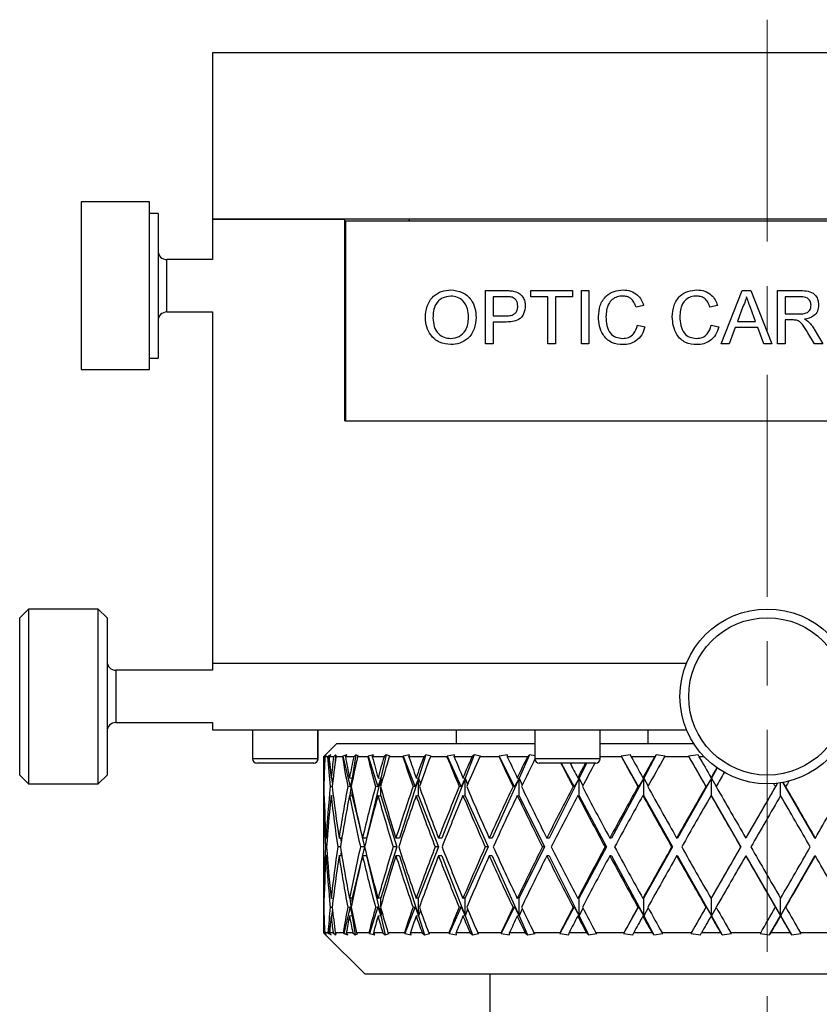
# Model space of a CAD drawing. Header units: inches. Extents: x 0.6 to 20.8, y 0.4 to 16.7.
# Tile 5 of 15: x 9.1 to 10.9, y 3.7 to 5.9. Entities that reach past the tile are written whole.
import ezdxf

# ---------------------------------------------------------------- set-up
doc = ezdxf.new("R2010")
doc.units = ezdxf.units.IN
doc.header["$MEASUREMENT"] = 0
doc.linetypes.add('CENTERX2', pattern=[0.8, 0.5, -0.1, 0.1, -0.1])
doc.layers.add('SLD-0', color=7, linetype='Continuous')

msp = doc.modelspace()

# ---------------------------------------------------------------- linework, layer by layer
at = {"color": 7, "linetype": 'Continuous', "lineweight": 25}
for p, q in [((9.5768, 5.8628), (9.5768, 5.4878)), ((12.0768, 5.8628), (9.5768, 5.8628)), ((9.4347, 5.5268), (9.2811, 5.5268)), ((9.2811, 5.5268), (9.2811, 5.2257)), ((9.4347, 5.2257), (9.4347, 5.5268)), ((9.4544, 5.5006), (9.4347, 5.5006)), ((9.4544, 5.5006), (9.4544, 5.2412)), ((9.5768, 5.4878), (9.5768, 5.3969)), ((9.5768, 5.4878), (9.8748, 5.4878)), ((12.0768, 5.4878), (9.5768, 5.4878)), ((9.8748, 5.0338), (9.8748, 5.4878)), ((9.8768, 5.4838), (9.8768, 5.0338)), ((9.8768, 5.4838), (11.7768, 5.4838)), ((10.0178, 5.4832), (10.0209, 5.4863)), ((9.5768, 5.3969), (9.474, 5.3969)), ((9.474, 5.2788), (9.474, 5.3969)), ((9.8768, 5.3969), (9.8748, 5.3969)), ((10.1922, 5.327), (10.2363, 5.327)), ((10.1922, 5.2069), (10.1922, 5.327)), ((10.2939, 5.327), (10.3878, 5.327)), ((10.2939, 5.3131), (10.2939, 5.327)), ((10.3878, 5.327), (10.3878, 5.3131)), ((10.4078, 5.327), (10.4248, 5.327)), ((10.4078, 5.2069), (10.4078, 5.327)), ((10.4248, 5.327), (10.4248, 5.2069)), ((10.7226, 5.2069), (10.7703, 5.327)), ((10.7703, 5.327), (10.7894, 5.327)), ((10.7894, 5.327), (10.8371, 5.2069)), ((10.8499, 5.327), (10.9021, 5.327)), ((10.8499, 5.2069), (10.8499, 5.327)), ((10.2378, 5.3131), (10.2091, 5.3131)), ((10.2091, 5.3131), (10.2091, 5.27)), ((10.3324, 5.3131), (10.2939, 5.3131)), ((10.3324, 5.2069), (10.3324, 5.3131)), ((10.3493, 5.3131), (10.3493, 5.2069)), ((10.3878, 5.3131), (10.3493, 5.3131)), ((10.9027, 5.3131), (10.8669, 5.3131)), ((10.8669, 5.3131), (10.8669, 5.2746)), ((10.548, 5.2936), (10.5311, 5.29)), ((10.7144, 5.2936), (10.6974, 5.29)), ((10.7716, 5.291), (10.7593, 5.2577)), ((10.8004, 5.2577), (10.7887, 5.2893)), ((9.474, 5.2788), (9.5768, 5.2788)), ((9.5768, 5.2788), (9.5768, 4.4878)), ((9.8748, 5.2788), (9.8768, 5.2788)), ((10.2091, 5.27), (10.2381, 5.27)), ((10.7593, 5.2577), (10.8004, 5.2577)), ((10.8669, 5.2746), (10.8991, 5.2746)), ((10.8669, 5.2608), (10.8669, 5.2069)), ((10.8842, 5.2608), (10.8669, 5.2608)), ((9.4544, 5.2412), (9.4544, 5.175)), ((10.2091, 5.2562), (10.2091, 5.2069)), ((10.2386, 5.2562), (10.2091, 5.2562)), ((10.5342, 5.2493), (10.5511, 5.2453)), ((10.7005, 5.2493), (10.7175, 5.2453)), ((10.7542, 5.2438), (10.7406, 5.2069)), ((10.8055, 5.2438), (10.7542, 5.2438)), ((10.8191, 5.2069), (10.8055, 5.2438)), ((10.9325, 5.24), (10.9522, 5.2069)), ((9.2811, 5.2257), (9.2811, 5.1489)), ((9.4347, 5.1489), (9.4347, 5.2257)), ((10.9328, 5.2069), (10.9178, 5.2322)), ((10.2091, 5.2069), (10.1922, 5.2069)), ((10.3493, 5.2069), (10.3324, 5.2069)), ((10.4248, 5.2069), (10.4078, 5.2069)), ((10.7406, 5.2069), (10.7226, 5.2069)), ((10.8371, 5.2069), (10.8191, 5.2069)), ((10.8669, 5.2069), (10.8499, 5.2069)), ((10.9522, 5.2069), (10.9328, 5.2069)), ((9.4347, 5.175), (9.4544, 5.175)), ((9.2811, 5.1489), (9.4347, 5.1489)), ((9.8748, 5.0338), (9.8768, 5.0338)), ((9.8768, 5.0338), (11.7768, 5.0338)), ((9.1622, 4.6097), (9.1425, 4.59)), ((9.3197, 4.6097), (9.1622, 4.6097)), ((9.1622, 4.6097), (9.1622, 4.5157)), ((9.3394, 4.59), (9.3197, 4.6097)), ((9.3197, 4.216), (9.3197, 4.6097)), ((9.1425, 4.5054), (9.1425, 4.59)), ((9.3394, 4.59), (9.3394, 4.2357)), ((9.1425, 4.2357), (9.1425, 4.5054)), ((9.1622, 4.5157), (9.1622, 4.216)), ((9.5768, 4.4878), (9.5768, 4.4719)), ((9.5768, 4.4878), (10.6448, 4.4878)), ((9.5768, 4.4719), (9.3591, 4.4719)), ((9.3591, 4.4719), (9.3591, 4.3538)), ((9.3591, 4.3538), (9.5768, 4.3538)), ((9.5768, 4.3538), (9.5768, 4.3378)), ((9.5768, 4.3378), (10.6448, 4.3378)), ((9.6673, 4.3378), (9.6673, 4.2725)), ((9.8145, 4.2725), (9.8145, 4.3378)), ((9.8147, 4.2725), (9.8147, 4.3378)), ((10.1268, 4.3068), (10.1268, 4.3378)), ((10.3032, 4.3378), (10.3032, 4.2725)), ((10.4504, 4.2725), (10.4504, 4.3378)), ((10.5575, 4.3378), (10.5575, 4.3068)), ((9.8568, 4.3068), (9.8305, 4.2805)), ((9.8568, 4.3068), (10.3032, 4.3068)), ((10.4504, 4.3068), (10.6287, 4.3068)), ((10.6287, 4.3068), (10.6609, 4.3068)), ((9.8327, 4.2809), (9.8284, 4.2768)), ((9.8317, 4.2784), (9.8327, 4.2809)), ((9.8431, 4.2809), (9.8375, 4.2784)), ((9.8395, 4.2768), (9.8431, 4.2809)), ((9.8543, 4.2809), (9.8497, 4.2768)), ((9.8543, 4.2809), (9.8533, 4.2652)), ((9.8566, 4.2784), (9.8543, 4.2809)), ((9.8796, 4.2809), (9.8707, 4.2784)), ((9.8765, 4.2768), (9.8796, 4.2809)), ((9.8999, 4.2809), (9.8919, 4.2287)), ((9.8999, 4.2809), (9.895, 4.2768)), ((9.9055, 4.2784), (9.8999, 4.2809)), ((9.9393, 4.2809), (9.9275, 4.2784)), ((9.9369, 4.2768), (9.9393, 4.2809)), ((9.9682, 4.2809), (9.9558, 4.2287)), ((9.9682, 4.2809), (9.9632, 4.2768)), ((9.9771, 4.2784), (9.9682, 4.2809)), ((10.0209, 4.2809), (10.0064, 4.2784)), ((10.0193, 4.2768), (10.0209, 4.2809)), ((10.0577, 4.2809), (10.0412, 4.2287)), ((10.0577, 4.2809), (10.0528, 4.2768)), ((10.0696, 4.2784), (10.0577, 4.2809)), ((10.1224, 4.2809), (10.1055, 4.2784)), ((10.1215, 4.2768), (10.1224, 4.2809)), ((10.1662, 4.2809), (10.1459, 4.2287)), ((10.1662, 4.2809), (10.1613, 4.2768)), ((10.1807, 4.2784), (10.1662, 4.2809)), ((10.2412, 4.2809), (10.2224, 4.2784)), ((10.2411, 4.2768), (10.2412, 4.2809)), ((10.2909, 4.2809), (10.2674, 4.2287)), ((10.2909, 4.2809), (10.2863, 4.2768)), ((10.3032, 4.2791), (10.2909, 4.2809)), ((10.5187, 4.2809), (10.4976, 4.2784)), ((10.5202, 4.2768), (10.5187, 4.2809)), ((10.5765, 4.2809), (10.5483, 4.2287)), ((10.5765, 4.2809), (10.5727, 4.2768)), ((10.5967, 4.2784), (10.5765, 4.2809)), ((10.6707, 4.2809), (10.6491, 4.2784)), ((10.6729, 4.2768), (10.6707, 4.2809)), ((9.7929, 4.2725), (9.6673, 4.2725)), ((9.786, 4.2626), (9.6771, 4.2626)), ((9.8047, 4.2626), (9.786, 4.2626)), ((9.8145, 4.2725), (9.7929, 4.2725)), ((9.8049, 4.2626), (9.8047, 4.2626)), ((9.8147, 4.2725), (9.8145, 4.2725)), ((9.8268, 4.2768), (9.8305, 4.2805)), ((9.8284, 4.2768), (9.8268, 4.2768)), ((9.83, 4.2768), (9.8317, 4.2784)), ((9.8361, 4.2768), (9.83, 4.2768)), ((9.8375, 4.2784), (9.8361, 4.2768)), ((9.8375, 4.2784), (9.8428, 4.243)), ((9.8497, 4.2768), (9.8395, 4.2768)), ((9.8549, 4.2768), (9.8566, 4.2784)), ((9.8695, 4.2768), (9.8549, 4.2768)), ((9.8707, 4.2784), (9.8695, 4.2768)), ((9.8707, 4.2784), (9.8872, 4.2088)), ((9.895, 4.2768), (9.8765, 4.2768)), ((9.9037, 4.2768), (9.9055, 4.2784)), ((9.9266, 4.2768), (9.9037, 4.2768)), ((9.9275, 4.2784), (9.9266, 4.2768)), ((9.9275, 4.2784), (9.9495, 4.2088)), ((9.9632, 4.2768), (9.9369, 4.2768)), ((9.9752, 4.2768), (9.9771, 4.2784)), ((10.0058, 4.2768), (9.9752, 4.2768)), ((10.0064, 4.2784), (10.0058, 4.2768)), ((10.0064, 4.2784), (10.0334, 4.2088)), ((10.0528, 4.2768), (10.0193, 4.2768)), ((10.0677, 4.2768), (10.0696, 4.2784)), ((10.1052, 4.2768), (10.0677, 4.2768)), ((10.1055, 4.2784), (10.1052, 4.2768)), ((10.1055, 4.2784), (10.1368, 4.2088)), ((10.1613, 4.2768), (10.1215, 4.2768)), ((10.1789, 4.2768), (10.1807, 4.2784)), ((10.2224, 4.2768), (10.1789, 4.2768)), ((10.2224, 4.2784), (10.2224, 4.2768)), ((10.2224, 4.2784), (10.2573, 4.2088)), ((10.2863, 4.2768), (10.2411, 4.2768)), ((10.4504, 4.2725), (10.3032, 4.2725)), ((10.4406, 4.2626), (10.313, 4.2626)), ((10.3627, 4.2626), (10.3918, 4.2088)), ((10.4196, 4.2626), (10.4026, 4.2287)), ((10.4981, 4.2768), (10.4504, 4.2768)), ((10.4976, 4.2784), (10.4981, 4.2768)), ((10.4976, 4.2784), (10.5369, 4.2088)), ((10.5727, 4.2768), (10.5202, 4.2768)), ((10.5953, 4.2768), (10.5967, 4.2784)), ((10.6499, 4.2768), (10.5953, 4.2768)), ((10.6491, 4.2784), (10.6499, 4.2768)), ((10.6491, 4.2784), (10.6892, 4.2088)), ((10.6845, 4.2768), (10.6729, 4.2768)), ((9.8268, 4.2412), (9.8268, 4.1779)), ((10.7138, 4.2516), (10.7008, 4.2287)), ((9.1425, 4.2357), (9.1622, 4.216)), ((9.1622, 4.216), (9.3197, 4.216)), ((9.3197, 4.216), (9.3394, 4.2357)), ((9.8272, 4.2296), (9.8282, 4.2295)), ((9.8442, 4.2296), (9.8487, 4.229)), ((9.8449, 4.2295), (9.8471, 4.2149)), ((9.8854, 4.2296), (9.8919, 4.2287)), ((9.8919, 4.2287), (9.886, 4.1895)), ((9.8919, 4.2287), (9.8872, 4.2088)), ((9.8919, 4.2222), (9.8919, 4.2287)), ((9.8919, 4.2287), (9.8925, 4.2249)), ((9.9558, 4.2287), (9.9239, 4.0937)), ((9.9558, 4.2287), (9.9495, 4.2088)), ((9.9498, 4.2296), (9.9558, 4.2287)), ((9.9558, 4.2112), (9.9558, 4.2287)), ((9.9558, 4.2287), (9.9581, 4.2192)), ((10.0412, 4.2287), (9.9985, 4.0937)), ((10.0412, 4.2287), (10.0334, 4.2088)), ((10.0357, 4.2296), (10.0412, 4.2287)), ((10.0412, 4.1887), (10.0412, 4.2287)), ((10.0412, 4.2287), (10.0452, 4.2161)), ((10.1459, 4.2287), (10.0936, 4.0937)), ((10.1459, 4.2287), (10.1368, 4.2088)), ((10.1411, 4.2296), (10.1459, 4.2287)), ((10.1459, 4.1887), (10.1459, 4.2287)), ((10.1459, 4.2287), (10.1516, 4.2142)), ((10.2674, 4.2287), (10.2066, 4.0937)), ((10.2674, 4.2287), (10.2573, 4.2088)), ((10.2635, 4.2296), (10.2674, 4.2287)), ((10.2674, 4.1887), (10.2674, 4.2287)), ((10.2674, 4.2287), (10.2746, 4.2128)), ((10.4026, 4.2287), (10.335, 4.0937)), ((10.4026, 4.2287), (10.3918, 4.2088)), ((10.3997, 4.2296), (10.4026, 4.2287)), ((10.4026, 4.1887), (10.4026, 4.2287)), ((10.4026, 4.2287), (10.4112, 4.2117)), ((10.5483, 4.2287), (10.4755, 4.0937)), ((10.5483, 4.2287), (10.5369, 4.2088)), ((10.5464, 4.2296), (10.5483, 4.2287)), ((10.5483, 4.1887), (10.5483, 4.2287)), ((10.5483, 4.2287), (10.5581, 4.2107)), ((10.7008, 4.2287), (10.6246, 4.0937)), ((10.7008, 4.2287), (10.6892, 4.2088)), ((10.7, 4.2296), (10.7008, 4.2287)), ((10.7008, 4.1887), (10.7008, 4.2287)), ((10.7008, 4.2287), (10.7116, 4.2098)), ((10.85, 4.2174), (10.7787, 4.0937)), ((10.8499, 4.2173), (10.8449, 4.2088)), ((10.8565, 4.1892), (10.8565, 4.2182)), ((10.862, 4.2192), (10.8681, 4.2088)), ((10.9339, 4.0937), (10.862, 4.2191)), ((9.8277, 4.2095), (9.827, 4.2096)), ((9.8465, 4.209), (9.8421, 4.2096)), ((9.8872, 4.2088), (9.8816, 4.2096)), ((9.8919, 4.1887), (9.8919, 4.197)), ((9.9495, 4.2088), (9.9443, 4.2096)), ((9.9558, 4.1887), (9.9558, 4.208)), ((10.0334, 4.2088), (10.0287, 4.2096)), ((10.1368, 4.2088), (10.1328, 4.2096)), ((10.2573, 4.2088), (10.2539, 4.2096)), ((10.3918, 4.2088), (10.3892, 4.2096)), ((10.5369, 4.2088), (10.5353, 4.2096)), ((10.6892, 4.2088), (10.6885, 4.2096)), ((10.8449, 4.2088), (10.8451, 4.2096)), ((10.8681, 4.2088), (10.8683, 4.2096)), ((9.8272, 4.1896), (9.8282, 4.1895)), ((9.8442, 4.1896), (9.8489, 4.189)), ((9.8487, 4.1906), (9.8486, 4.189)), ((9.8854, 4.1896), (9.8919, 4.1887)), ((9.8919, 4.1887), (9.9192, 4.0737)), ((9.9498, 4.1896), (9.9558, 4.1887)), ((9.9558, 4.1887), (9.9922, 4.0737)), ((10.0357, 4.1896), (10.0412, 4.1887)), ((10.0412, 4.1887), (10.0858, 4.0737)), ((10.1411, 4.1896), (10.1459, 4.1887)), ((10.1459, 4.1887), (10.1976, 4.0737)), ((10.2635, 4.1896), (10.2674, 4.1887)), ((10.2674, 4.1887), (10.325, 4.0737)), ((10.3997, 4.1896), (10.4026, 4.1887)), ((10.4026, 4.1887), (10.4647, 4.0737)), ((10.5464, 4.1896), (10.5483, 4.1887)), ((10.5483, 4.1887), (10.6133, 4.0737)), ((10.7, 4.1896), (10.7008, 4.1887)), ((10.7008, 4.1887), (10.7671, 4.0737)), ((9.8268, 4.1379), (9.8268, 4.0095)), ((9.8354, 4.0937), (9.8327, 4.0937)), ((9.8682, 4.0937), (9.8618, 4.0937)), ((9.8654, 4.0937), (9.8667, 4.085)), ((9.9239, 4.0937), (9.9148, 4.0937)), ((9.9985, 4.0937), (9.9902, 4.0937)), ((10.0936, 4.0937), (10.0861, 4.0937)), ((10.2066, 4.0937), (10.2004, 4.0937)), ((10.335, 4.0937), (10.33, 4.0937)), ((10.4755, 4.0937), (10.4719, 4.0937)), ((10.6246, 4.0937), (10.6225, 4.0937)), ((10.7787, 4.0937), (10.7782, 4.0937)), ((10.9339, 4.0937), (10.935, 4.0937)), ((9.834, 4.0737), (9.8315, 4.0737)), ((9.8649, 4.0737), (9.8589, 4.0737)), ((9.8667, 4.0624), (9.8654, 4.0537)), ((9.9192, 4.0737), (9.8919, 3.9588)), ((9.9192, 4.0737), (9.9101, 4.0737)), ((9.9922, 4.0737), (9.9558, 3.9588)), ((9.9922, 4.0737), (9.9839, 4.0737)), ((10.0858, 4.0737), (10.0412, 3.9588)), ((10.0858, 4.0737), (10.0784, 4.0737)), ((10.1976, 4.0737), (10.1459, 3.9588)), ((10.1976, 4.0737), (10.1914, 4.0737)), ((10.325, 4.0737), (10.2674, 3.9588)), ((10.325, 4.0737), (10.32, 4.0737)), ((10.4647, 4.0737), (10.4026, 3.9588)), ((10.4647, 4.0737), (10.4611, 4.0737)), ((10.6133, 4.0737), (10.5483, 3.9588)), ((10.6133, 4.0737), (10.6112, 4.0737)), ((10.7671, 4.0737), (10.7008, 3.9588)), ((10.7671, 4.0737), (10.7667, 4.0737)), ((9.8354, 4.0537), (9.8327, 4.0537)), ((9.8682, 4.0537), (9.8618, 4.0537)), ((9.9239, 4.0537), (9.9148, 4.0537)), ((9.9239, 4.0537), (9.9558, 3.9188)), ((9.9985, 4.0537), (9.9902, 4.0537)), ((9.9985, 4.0537), (10.0412, 3.9188)), ((10.0936, 4.0537), (10.0861, 4.0537)), ((10.0936, 4.0537), (10.1459, 3.9188)), ((10.2066, 4.0537), (10.2004, 4.0537)), ((10.2066, 4.0537), (10.2674, 3.9188)), ((10.335, 4.0537), (10.33, 4.0537)), ((10.335, 4.0537), (10.4026, 3.9188)), ((10.4755, 4.0537), (10.4719, 4.0537)), ((10.4755, 4.0537), (10.5483, 3.9188)), ((10.6246, 4.0537), (10.6225, 4.0537)), ((10.6246, 4.0537), (10.7008, 3.9188)), ((10.7787, 4.0537), (10.7782, 4.0537)), ((10.7787, 4.0537), (10.8565, 3.9188)), ((10.8565, 3.9188), (10.9339, 4.0537)), ((10.9339, 4.0537), (10.935, 4.0537)), ((9.8268, 3.9695), (9.8268, 3.9062)), ((9.8282, 3.9579), (9.8272, 3.9578)), ((9.8489, 3.9585), (9.8442, 3.9578)), ((9.8486, 3.9584), (9.8487, 3.9568)), ((9.8919, 3.9588), (9.8854, 3.9578)), ((9.886, 3.9579), (9.8919, 3.9188)), ((9.8919, 3.9504), (9.8919, 3.9588)), ((9.9558, 3.9588), (9.9498, 3.9578)), ((9.9558, 3.9394), (9.9558, 3.9588)), ((10.0412, 3.9588), (10.0357, 3.9578)), ((10.0412, 3.9188), (10.0412, 3.9588)), ((10.1459, 3.9588), (10.1411, 3.9578)), ((10.1459, 3.9188), (10.1459, 3.9588)), ((10.2674, 3.9588), (10.2635, 3.9578)), ((10.2674, 3.9188), (10.2674, 3.9588)), ((10.4026, 3.9588), (10.3997, 3.9578)), ((10.4026, 3.9188), (10.4026, 3.9588)), ((10.5483, 3.9588), (10.5464, 3.9578)), ((10.5483, 3.9188), (10.5483, 3.9588)), ((10.7008, 3.9588), (10.7, 3.9578)), ((10.7008, 3.9188), (10.7008, 3.9588)), ((10.8565, 3.9188), (10.8565, 3.9582)), ((9.827, 3.9378), (9.8277, 3.9379)), ((9.8421, 3.9378), (9.8465, 3.9384)), ((9.8471, 3.9325), (9.8449, 3.9179)), ((9.8872, 3.9386), (9.8729, 3.8784)), ((9.8816, 3.9378), (9.8872, 3.9386)), ((9.8872, 3.9386), (9.8919, 3.9188)), ((9.9495, 3.9386), (9.9304, 3.8784)), ((9.9443, 3.9378), (9.9495, 3.9386)), ((9.9495, 3.9386), (9.9558, 3.9188)), ((9.9558, 3.9188), (9.9558, 3.9362)), ((9.9581, 3.9282), (9.9558, 3.9188)), ((10.0334, 3.9386), (10.01, 3.8784)), ((10.0287, 3.9378), (10.0334, 3.9386)), ((10.0334, 3.9386), (10.0412, 3.9188)), ((10.0452, 3.9313), (10.0412, 3.9188)), ((10.1368, 3.9386), (10.1097, 3.8784)), ((10.1328, 3.9378), (10.1368, 3.9386)), ((10.1368, 3.9386), (10.1459, 3.9188)), ((10.1516, 3.9332), (10.1459, 3.9188)), ((10.2573, 3.9386), (10.2271, 3.8784)), ((10.2539, 3.9378), (10.2573, 3.9386)), ((10.2573, 3.9386), (10.2674, 3.9188)), ((10.2746, 3.9346), (10.2674, 3.9188)), ((10.3918, 3.9386), (10.3592, 3.8784)), ((10.3892, 3.9378), (10.3918, 3.9386)), ((10.3918, 3.9386), (10.4026, 3.9188)), ((10.4112, 3.9358), (10.4026, 3.9188)), ((10.5369, 3.9386), (10.5029, 3.8784)), ((10.5353, 3.9378), (10.5369, 3.9386)), ((10.5369, 3.9386), (10.5483, 3.9188)), ((10.5581, 3.9367), (10.5483, 3.9188)), ((10.6892, 3.9386), (10.6545, 3.8784)), ((10.6885, 3.9378), (10.6892, 3.9386)), ((10.6892, 3.9386), (10.7008, 3.9188)), ((10.7116, 3.9376), (10.7008, 3.9188)), ((10.8449, 3.9386), (10.8565, 3.9188)), ((10.8451, 3.9378), (10.8449, 3.9386)), ((10.8681, 3.9386), (10.8565, 3.9188)), ((10.8683, 3.9378), (10.8681, 3.9386)), ((9.8282, 3.9179), (9.8272, 3.9178)), ((9.8428, 3.9045), (9.8389, 3.8784)), ((9.8487, 3.9184), (9.8442, 3.9178)), ((9.8919, 3.9188), (9.8854, 3.9178)), ((9.8919, 3.9188), (9.8919, 3.9253)), ((9.8925, 3.9225), (9.8919, 3.9188)), ((9.8919, 3.9188), (9.8984, 3.8759)), ((9.9558, 3.9188), (9.9498, 3.9178)), ((9.9558, 3.9188), (9.966, 3.8759)), ((10.0412, 3.9188), (10.0357, 3.9178)), ((10.0412, 3.9188), (10.0548, 3.8759)), ((10.1459, 3.9188), (10.1411, 3.9178)), ((10.1459, 3.9188), (10.1625, 3.8759)), ((10.2674, 3.9188), (10.2635, 3.9178)), ((10.2674, 3.9188), (10.2867, 3.8759)), ((10.4026, 3.9188), (10.3997, 3.9178)), ((10.4026, 3.9188), (10.4241, 3.8759)), ((10.5483, 3.9188), (10.5464, 3.9178)), ((10.5483, 3.9188), (10.5714, 3.8759)), ((10.7008, 3.9188), (10.7, 3.9178)), ((10.7008, 3.9188), (10.7251, 3.8759)), ((10.8319, 3.8759), (10.8565, 3.9188)), ((10.8565, 3.9188), (10.8567, 3.9178)), ((10.8565, 3.9188), (10.8812, 3.8759)), ((9.8533, 3.8822), (9.8537, 3.8759)), ((9.8315, 3.8759), (9.8268, 3.8806)), ((9.8281, 3.8806), (9.8268, 3.8806)), ((9.8281, 3.8806), (9.833, 3.8759)), ((9.8319, 3.8784), (9.8296, 3.8806)), ((9.8369, 3.8806), (9.8296, 3.8806)), ((9.8309, 3.8765), (9.9205, 3.7868)), ((9.8309, 3.8765), (9.8315, 3.8759)), ((9.833, 3.8759), (9.8319, 3.8784)), ((9.8369, 3.8806), (9.8389, 3.8784)), ((9.8389, 3.8784), (9.8445, 3.8759)), ((9.8445, 3.8759), (9.8404, 3.8806)), ((9.8485, 3.8806), (9.8404, 3.8806)), ((9.8485, 3.8806), (9.8537, 3.8759)), ((9.8561, 3.8784), (9.8535, 3.8806)), ((9.8712, 3.8806), (9.8535, 3.8806)), ((9.8537, 3.8759), (9.8561, 3.8784)), ((9.8712, 3.8806), (9.8729, 3.8784)), ((9.8729, 3.8784), (9.8818, 3.8759)), ((9.8818, 3.8759), (9.8783, 3.8806)), ((9.8929, 3.8806), (9.8783, 3.8806)), ((9.8929, 3.8806), (9.8984, 3.8759)), ((9.8984, 3.8759), (9.9041, 3.8784)), ((9.9041, 3.8784), (9.9015, 3.8806)), ((9.9291, 3.8806), (9.9015, 3.8806)), ((9.9291, 3.8806), (9.9304, 3.8784)), ((9.9304, 3.8784), (9.9423, 3.8759)), ((9.9423, 3.8759), (9.9396, 3.8806)), ((9.9603, 3.8806), (9.9396, 3.8806)), ((9.9603, 3.8806), (9.966, 3.8759)), ((9.966, 3.8759), (9.9749, 3.8784)), ((9.9749, 3.8784), (9.9722, 3.8806)), ((10.0091, 3.8806), (9.9722, 3.8806)), ((10.0091, 3.8806), (10.01, 3.8784)), ((10.01, 3.8784), (10.0246, 3.8759)), ((10.0246, 3.8759), (10.0227, 3.8806)), ((10.0491, 3.8806), (10.0227, 3.8806)), ((10.0491, 3.8806), (10.0548, 3.8759)), ((10.0548, 3.8759), (10.0666, 3.8784)), ((10.0666, 3.8784), (10.0639, 3.8806)), ((10.1092, 3.8806), (10.0639, 3.8806)), ((10.1092, 3.8806), (10.1097, 3.8784)), ((10.1097, 3.8784), (10.1266, 3.8759)), ((10.1266, 3.8759), (10.1256, 3.8806)), ((10.157, 3.8806), (10.1256, 3.8806)), ((10.157, 3.8806), (10.1625, 3.8759)), ((10.1625, 3.8759), (10.1771, 3.8784)), ((10.1771, 3.8784), (10.1745, 3.8806)), ((10.227, 3.8806), (10.1745, 3.8806)), ((10.227, 3.8806), (10.2271, 3.8784)), ((10.2271, 3.8784), (10.2459, 3.8759)), ((10.2459, 3.8759), (10.2458, 3.8806)), ((10.2814, 3.8806), (10.2458, 3.8806)), ((10.2814, 3.8806), (10.2867, 3.8759)), ((10.2867, 3.8759), (10.3036, 3.8784)), ((10.3036, 3.8784), (10.301, 3.8806)), ((10.3596, 3.8806), (10.301, 3.8806)), ((10.3596, 3.8806), (10.3592, 3.8784)), ((10.3592, 3.8784), (10.3795, 3.8759)), ((10.3795, 3.8759), (10.3802, 3.8806)), ((10.4193, 3.8806), (10.3802, 3.8806)), ((10.4193, 3.8806), (10.4241, 3.8759)), ((10.4241, 3.8759), (10.4429, 3.8784)), ((10.4429, 3.8784), (10.4406, 3.8806)), ((10.5036, 3.8806), (10.4406, 3.8806)), ((10.5036, 3.8806), (10.5029, 3.8784)), ((10.5029, 3.8784), (10.5241, 3.8759)), ((10.5241, 3.8759), (10.5257, 3.8806)), ((10.5671, 3.8806), (10.5257, 3.8806)), ((10.5671, 3.8806), (10.5714, 3.8759)), ((10.5714, 3.8759), (10.5917, 3.8784)), ((10.5917, 3.8784), (10.5896, 3.8806)), ((10.6556, 3.8806), (10.5896, 3.8806)), ((10.6556, 3.8806), (10.6545, 3.8784)), ((10.6545, 3.8784), (10.6761, 3.8759)), ((10.6761, 3.8759), (10.6786, 3.8806)), ((10.7214, 3.8806), (10.6786, 3.8806)), ((10.7214, 3.8806), (10.7251, 3.8759)), ((10.7251, 3.8759), (10.7463, 3.8784)), ((10.7463, 3.8784), (10.7445, 3.8806)), ((10.8119, 3.8806), (10.7445, 3.8806)), ((10.8119, 3.8806), (10.8103, 3.8784)), ((10.8103, 3.8784), (10.8319, 3.8759)), ((10.8319, 3.8759), (10.8351, 3.8806)), ((10.8783, 3.8806), (10.8351, 3.8806)), ((10.8783, 3.8806), (10.8812, 3.8759)), ((10.8812, 3.8759), (10.9029, 3.8784)), ((10.9029, 3.8784), (10.9015, 3.8806)), ((10.9685, 3.8806), (10.9015, 3.8806)), ((11.733, 3.7868), (9.9205, 3.7868)), ((10.2018, 3.7868), (10.2018, 3.452))]:
    msp.add_line(p, q, dxfattribs=at)
for radius in [0.1969, 0.1772]:
    msp.add_circle((10.8268, 4.4128), radius, dxfattribs=at)
for centre, radius, start, end in [((9.474, 5.4166), 0.0197, 180, 270), ((9.474, 5.2591), 0.0197, 90, 180), ((9.3591, 4.4916), 0.0197, 180, 270), ((9.3591, 4.3341), 0.0197, 90, 180), ((9.6771, 4.2725), 0.00984, 180, 270), ((9.8047, 4.2725), 0.00984, 270, 0), ((9.8049, 4.2725), 0.00984, 270, 0), ((10.313, 4.2725), 0.00984, 180, 270), ((10.4406, 4.2725), 0.00984, 270, 0)]:
    msp.add_arc(centre, radius, start, end, dxfattribs=at)
for centre, major_axis, ratio, start_param, end_param in [((10.8268, 4.0537), (-0.1607, 1.7296), 0.570645, 1.397754, 1.427696), ((10.8268, 4.0937), (-0.1607, 1.7296), 0.570645, 1.411893, 1.439279), ((10.8268, 4.0937), (-0.0728, 1.7315), 0.575988, 1.44067, 1.468055), ((10.8268, 4.0537), (-0.0728, 1.7315), 0.575988, 1.417415, 1.456472), ((10.8268, 4.0537), (-0.3726, 1.7203), 0.539415, 1.325306, 1.364364), ((10.8268, 4.0937), (-0.3726, 1.7203), 0.539415, 1.348561, 1.375947), ((10.8268, 4.0937), (0.1607, 1.7296), 0.570645, 1.517849, 1.545235), ((10.8268, 4.0537), (0.1607, 1.7296), 0.570645, 1.494594, 1.533652), ((10.8268, 4.0537), (-0.546, 1.7113), 0.489571, 1.286676, 1.325733), ((10.8268, 4.0937), (-0.546, 1.7113), 0.489571, 1.309931, 1.337316), ((10.8268, 4.0937), (0.3726, 1.7203), 0.539415, 1.581181, 1.608566), ((10.8268, 4.0537), (0.3726, 1.7203), 0.539415, 1.557926, 1.596983), ((10.8268, 4.0537), (-0.681, 1.7072), 0.428922, 1.272162, 1.31122), ((10.8268, 4.0937), (-0.681, 1.7072), 0.428922, 1.295417, 1.322803), ((10.8268, 4.0937), (0.546, 1.7113), 0.489571, 1.619811, 1.647197), ((10.8268, 4.0537), (0.546, 1.7113), 0.489571, 1.596556, 1.635614), ((10.8268, 4.0537), (-0.7845, 1.7085), 0.362958, 1.276468, 1.315525), ((10.8268, 4.0937), (-0.7845, 1.7085), 0.362958, 1.299723, 1.327108), ((10.8268, 4.0937), (0.681, 1.7072), 0.428922, 1.634325, 1.66171), ((10.8268, 4.0537), (0.681, 1.7072), 0.428922, 1.61107, 1.650128), ((10.8268, 4.0537), (-0.8631, 1.7133), 0.294824, 1.294176, 1.333233), ((10.8268, 4.0937), (-0.8631, 1.7133), 0.294824, 1.317431, 1.344816), ((10.8268, 4.0937), (0.7845, 1.7085), 0.362958, 1.630019, 1.657405), ((10.8268, 4.0537), (0.7845, 1.7085), 0.362958, 1.606764, 1.645822), ((10.8268, 4.0537), (-0.9213, 1.7195), 0.226103, 1.321053, 1.36011), ((10.8268, 4.0937), (-0.9213, 1.7195), 0.226103, 1.344308, 1.371693), ((10.8268, 4.0937), (0.8631, 1.7133), 0.294824, 1.612311, 1.639697), ((10.8268, 4.0537), (0.8631, 1.7133), 0.294824, 1.592296, 1.628114), ((10.8268, 4.0537), (-0.9624, 1.7254), 0.15748, 1.362264, 1.393061), ((10.8268, 4.0937), (-0.9624, 1.7254), 0.15748, 1.385498, 1.404644), ((10.8268, 4.0937), (0.9213, 1.7195), 0.226103, 1.593673, 1.61282), ((10.8268, 4.0537), (0.9213, 1.7195), 0.226103, 1.57044, 1.601237), ((10.8268, 4.0537), (-0.988, 1.7298), 0.089151, 1.390738, 1.429796), ((10.8268, 4.0937), (-0.988, 1.7298), 0.089151, 1.413993, 1.441379), ((10.8268, 4.0937), (0.9624, 1.7254), 0.15748, 1.552484, 1.579869), ((10.8268, 4.0537), (0.9624, 1.7254), 0.15748, 1.529229, 1.568286), ((10.8268, 4.0537), (-0.9993, 1.7319), 0.021059, 1.429465, 1.468523), ((10.8268, 4.0937), (-0.9993, 1.7319), 0.021059, 1.452721, 1.480106), ((10.8268, 4.0937), (0.988, 1.7298), 0.089151, 1.530028, 1.543134), ((10.8268, 4.0537), (0.988, 1.7298), 0.089151, 1.51304, 1.531551), ((10.8268, 4.0537), (-0.9967, 1.7314), 0.046971, 4.77548, 4.779486), ((10.8268, 4.0537), (0.9993, 1.7319), 0.021059, 1.485566, 1.492824), ((10.8268, 4.0937), (-0.0728, 1.7315), 0.575988, 1.479638, 1.509525), ((10.8268, 4.0937), (-0.1607, 1.7296), 0.570645, 1.450861, 1.517818), ((10.8268, 4.0937), (0.1607, 1.7296), 0.570645, 1.556817, 1.623774), ((10.8268, 4.0937), (-0.3726, 1.7203), 0.539415, 1.38753, 1.454487), ((10.8268, 4.0937), (0.3726, 1.7203), 0.539415, 1.620149, 1.687106), ((10.8268, 4.0937), (-0.546, 1.7113), 0.489571, 1.348899, 1.415856), ((10.8268, 4.0937), (0.546, 1.7113), 0.489571, 1.65878, 1.725736), ((10.8268, 4.0937), (-0.681, 1.7072), 0.428922, 1.334386, 1.401342), ((10.8268, 4.0937), (0.681, 1.7072), 0.428922, 1.673293, 1.74025), ((10.8268, 4.0937), (-0.7845, 1.7085), 0.362958, 1.338691, 1.405648), ((10.8268, 4.0937), (0.7845, 1.7085), 0.362958, 1.668988, 1.735945), ((10.8268, 4.0937), (-0.8631, 1.7133), 0.294824, 1.356399, 1.423356), ((10.8268, 4.0937), (0.8631, 1.7133), 0.294824, 1.65128, 1.718236), ((10.8268, 4.0937), (-0.9213, 1.7195), 0.226103, 1.383276, 1.450233), ((10.8268, 4.0937), (0.9213, 1.7195), 0.226103, 1.624403, 1.691359), ((10.8268, 4.0937), (-0.9624, 1.7254), 0.15748, 1.416227, 1.483184), ((10.8268, 4.0937), (0.9624, 1.7254), 0.15748, 1.591452, 1.658409), ((10.8268, 4.0937), (-0.988, 1.7298), 0.089151, 1.452962, 1.519919), ((10.8268, 4.0937), (0.988, 1.7298), 0.089151, 1.554717, 1.621674), ((10.8268, 4.0937), (-0.9993, 1.7319), 0.021059, 1.491689, 1.558646), ((10.8268, 4.0937), (0.9993, 1.7319), 0.021059, 1.51599, 1.582947), ((10.8268, 4.0937), (-0.9967, 1.7314), 0.046971, 4.685357, 4.752314), ((10.8268, 4.0937), (0.9967, 1.7314), 0.046971, 4.739421, 4.806378), ((10.8268, 4.0537), (-0.0728, 1.7315), 0.575988, 1.468055, 1.497964), ((10.8268, 4.0537), (-0.1607, 1.7296), 0.570645, 1.439279, 1.506271), ((10.8268, 4.0537), (0.1607, 1.7296), 0.570645, 1.545235, 1.612227), ((10.8268, 4.0537), (-0.3726, 1.7203), 0.539415, 1.375947, 1.442939), ((10.8268, 4.0537), (0.3726, 1.7203), 0.539415, 1.608566, 1.675559), ((10.8268, 4.0537), (-0.546, 1.7113), 0.489571, 1.337316, 1.404309), ((10.8268, 4.0537), (0.546, 1.7113), 0.489571, 1.647197, 1.714189), ((10.8268, 4.0537), (-0.681, 1.7072), 0.428922, 1.322803, 1.389795), ((10.8268, 4.0537), (0.681, 1.7072), 0.428922, 1.66171, 1.728703), ((10.8268, 4.0537), (-0.7845, 1.7085), 0.362958, 1.327108, 1.394101), ((10.8268, 4.0537), (0.7845, 1.7085), 0.362958, 1.657405, 1.724397), ((10.8268, 4.0537), (-0.8631, 1.7133), 0.294824, 1.344816, 1.411809), ((10.8268, 4.0537), (0.8631, 1.7133), 0.294824, 1.639697, 1.706689), ((10.8268, 4.0537), (-0.9213, 1.7195), 0.226103, 1.371693, 1.438686), ((10.8268, 4.0537), (0.9213, 1.7195), 0.226103, 1.61282, 1.679812), ((10.8268, 4.0537), (-0.9624, 1.7254), 0.15748, 1.404644, 1.471636), ((10.8268, 4.0537), (0.9624, 1.7254), 0.15748, 1.579869, 1.646862), ((10.8268, 4.0537), (-0.988, 1.7298), 0.089151, 1.441379, 1.508371), ((10.8268, 4.0537), (0.988, 1.7298), 0.089151, 1.543134, 1.610127), ((10.8268, 4.0537), (-0.9993, 1.7319), 0.021059, 1.480106, 1.547098), ((10.8268, 4.0537), (0.9993, 1.7319), 0.021059, 1.504407, 1.5714), ((10.8268, 4.0537), (-0.9967, 1.7314), 0.046971, 4.696904, 4.763897), ((10.8268, 4.0937), (0.1607, 1.7296), 0.570645, 1.635322, 1.702314), ((10.8268, 4.0937), (-0.1607, 1.7296), 0.570645, 1.529366, 1.596358), ((10.8268, 4.0937), (0.3726, 1.7203), 0.539415, 1.698653, 1.765646), ((10.8268, 4.0937), (-0.3726, 1.7203), 0.539415, 1.466034, 1.533027), ((10.8268, 4.0937), (0.546, 1.7113), 0.489571, 1.737284, 1.804276), ((10.8268, 4.0937), (-0.546, 1.7113), 0.489571, 1.427403, 1.494396), ((10.8268, 4.0937), (0.681, 1.7072), 0.428922, 1.751798, 1.81879), ((10.8268, 4.0937), (-0.681, 1.7072), 0.428922, 1.41289, 1.479882), ((10.8268, 4.0937), (0.7845, 1.7085), 0.362958, 1.747492, 1.814484), ((10.8268, 4.0937), (-0.7845, 1.7085), 0.362958, 1.417195, 1.484188), ((10.8268, 4.0937), (0.8631, 1.7133), 0.294824, 1.729784, 1.796776), ((10.8268, 4.0937), (-0.8631, 1.7133), 0.294824, 1.434904, 1.501896), ((10.8268, 4.0937), (0.9213, 1.7195), 0.226103, 1.702907, 1.769899), ((10.8268, 4.0937), (-0.9213, 1.7195), 0.226103, 1.46178, 1.528773), ((10.8268, 4.0937), (0.9624, 1.7254), 0.15748, 1.669956, 1.736949), ((10.8268, 4.0937), (-0.9624, 1.7254), 0.15748, 1.494731, 1.561723), ((10.8268, 4.0937), (0.988, 1.7298), 0.089151, 1.633221, 1.700214), ((10.8268, 4.0937), (-0.988, 1.7298), 0.089151, 1.531466, 1.598458), ((10.8268, 4.0937), (0.9993, 1.7319), 0.021059, 1.594494, 1.661487), ((10.8268, 4.0937), (-0.9993, 1.7319), 0.021059, 1.570193, 1.637186), ((10.8268, 4.0937), (0.9967, 1.7314), 0.046971, 4.660881, 4.727874), ((10.8268, 4.0537), (0.1607, 1.7296), 0.570645, 1.623774, 1.690731), ((10.8268, 4.0537), (-0.1607, 1.7296), 0.570645, 1.517818, 1.584775), ((10.8268, 4.0537), (0.3726, 1.7203), 0.539415, 1.687106, 1.754063), ((10.8268, 4.0537), (-0.3726, 1.7203), 0.539415, 1.454487, 1.521444), ((10.8268, 4.0537), (0.546, 1.7113), 0.489571, 1.725736, 1.792693), ((10.8268, 4.0537), (-0.546, 1.7113), 0.489571, 1.415856, 1.482813), ((10.8268, 4.0537), (0.681, 1.7072), 0.428922, 1.74025, 1.807207), ((10.8268, 4.0537), (-0.681, 1.7072), 0.428922, 1.401342, 1.468299), ((10.8268, 4.0537), (0.7845, 1.7085), 0.362958, 1.735945, 1.802901), ((10.8268, 4.0537), (-0.7845, 1.7085), 0.362958, 1.405648, 1.472605), ((10.8268, 4.0537), (0.8631, 1.7133), 0.294824, 1.718236, 1.785193), ((10.8268, 4.0537), (-0.8631, 1.7133), 0.294824, 1.423356, 1.490313), ((10.8268, 4.0537), (0.9213, 1.7195), 0.226103, 1.691359, 1.758316), ((10.8268, 4.0537), (-0.9213, 1.7195), 0.226103, 1.450233, 1.51719), ((10.8268, 4.0537), (0.9624, 1.7254), 0.15748, 1.658409, 1.725366), ((10.8268, 4.0537), (-0.9624, 1.7254), 0.15748, 1.483184, 1.550141), ((10.8268, 4.0537), (0.988, 1.7298), 0.089151, 1.621674, 1.688631), ((10.8268, 4.0537), (-0.988, 1.7298), 0.089151, 1.519919, 1.586875), ((10.8268, 4.0537), (0.9993, 1.7319), 0.021059, 1.582947, 1.649904), ((10.8268, 4.0537), (-0.9993, 1.7319), 0.021059, 1.558646, 1.625603), ((10.8268, 4.0537), (0.9967, 1.7314), 0.046971, 4.672464, 4.739421), ((10.8268, 4.0537), (-0.9967, 1.7314), 0.046971, 4.6184, 4.685357), ((10.8268, 4.0937), (0.0728, 1.7315), 0.575988, 1.643628, 1.673537), ((10.8268, 4.0537), (0.0728, 1.7315), 0.575988, 1.632068, 1.661954), ((10.8268, 4.0937), (0.1607, 1.7296), 0.570645, 1.713897, 1.743838), ((10.8268, 4.0937), (0.0728, 1.7315), 0.575988, 1.68512, 1.718358), ((10.8268, 4.0937), (0.3726, 1.7203), 0.539415, 1.777229, 1.810466), ((10.8268, 4.0937), (-0.1607, 1.7296), 0.570645, 1.607941, 1.641179), ((10.8268, 4.0937), (0.546, 1.7113), 0.489571, 1.815859, 1.849097), ((10.8268, 4.0937), (-0.3726, 1.7203), 0.539415, 1.544609, 1.577847), ((10.8268, 4.0937), (0.681, 1.7072), 0.428922, 1.830373, 1.863611), ((10.8268, 4.0937), (-0.546, 1.7113), 0.489571, 1.505979, 1.539217), ((10.8268, 4.0937), (0.7845, 1.7085), 0.362958, 1.826067, 1.859305), ((10.8268, 4.0937), (-0.681, 1.7072), 0.428922, 1.491465, 1.524703), ((10.8268, 4.0937), (0.8631, 1.7133), 0.294824, 1.808359, 1.841597), ((10.8268, 4.0937), (-0.7845, 1.7085), 0.362958, 1.495771, 1.529009), ((10.8268, 4.0937), (0.9213, 1.7195), 0.226103, 1.781482, 1.81472), ((10.8268, 4.0937), (-0.8631, 1.7133), 0.294824, 1.513479, 1.546717), ((10.8268, 4.0937), (0.9624, 1.7254), 0.15748, 1.748532, 1.781769), ((10.8268, 4.0937), (-0.9213, 1.7195), 0.226103, 1.540356, 1.573594), ((10.8268, 4.0937), (0.988, 1.7298), 0.089151, 1.711797, 1.745035), ((10.8268, 4.0937), (-0.9624, 1.7254), 0.15748, 1.573306, 1.606544), ((10.8268, 4.0937), (0.9993, 1.7319), 0.021059, 1.67307, 1.706307), ((10.8268, 4.0937), (-0.988, 1.7298), 0.089151, 1.610041, 1.643279), ((10.8268, 4.0937), (0.9967, 1.7314), 0.046971, 4.616061, 4.649298), ((10.8268, 4.0937), (-0.9993, 1.7319), 0.021059, 1.648769, 1.682006), ((10.8268, 4.0537), (0.1607, 1.7296), 0.570645, 1.702314, 1.723895), ((10.8268, 4.0537), (0.0728, 1.7315), 0.575988, 1.673537, 1.695118), ((10.8268, 4.0537), (0.3726, 1.7203), 0.539415, 1.765646, 1.787227), ((10.8268, 4.0537), (-0.1607, 1.7296), 0.570645, 1.596358, 1.617939), ((10.8268, 4.0537), (0.546, 1.7113), 0.489571, 1.804276, 1.825857), ((10.8268, 4.0537), (-0.3726, 1.7203), 0.539415, 1.533027, 1.554608), ((10.8268, 4.0537), (0.681, 1.7072), 0.428922, 1.81879, 1.840371), ((10.8268, 4.0537), (-0.546, 1.7113), 0.489571, 1.494396, 1.515977), ((10.8268, 4.0537), (0.7845, 1.7085), 0.362958, 1.814484, 1.836065), ((10.8268, 4.0537), (-0.681, 1.7072), 0.428922, 1.479882, 1.501463), ((10.8268, 4.0537), (0.8631, 1.7133), 0.294824, 1.796776, 1.818357), ((10.8268, 4.0537), (-0.7845, 1.7085), 0.362958, 1.484188, 1.505769), ((10.8268, 4.0537), (0.9213, 1.7195), 0.226103, 1.769899, 1.79148), ((10.8268, 4.0537), (-0.8631, 1.7133), 0.294824, 1.501896, 1.523477), ((10.8268, 4.0537), (0.9624, 1.7254), 0.15748, 1.736949, 1.75853), ((10.8268, 4.0537), (-0.9213, 1.7195), 0.226103, 1.528773, 1.550354), ((10.8268, 4.0537), (0.988, 1.7298), 0.089151, 1.700214, 1.721795), ((10.8268, 4.0537), (-0.9624, 1.7254), 0.15748, 1.561723, 1.583305), ((10.8268, 4.0537), (0.9993, 1.7319), 0.021059, 1.661487, 1.683068), ((10.8268, 4.0537), (-0.988, 1.7298), 0.089151, 1.598458, 1.620039), ((10.8268, 4.0537), (0.9967, 1.7314), 0.046971, 4.6393, 4.660881), ((10.8268, 4.0537), (-0.9993, 1.7319), 0.021059, 1.637186, 1.658767)]:
    msp.add_ellipse(centre, major_axis=major_axis, ratio=ratio, start_param=start_param, end_param=end_param, dxfattribs=at)
for points, knots in [([(10.0566, 5.2653), (10.0572, 5.2744), (10.0584, 5.2923), (10.0724, 5.3142), (10.0925, 5.3268), (10.1066, 5.328), (10.1137, 5.3286)], [0, 0, 0, 0, 0.28057, 0.559575, 0.779561, 1, 1, 1, 1]), ([(10.1137, 5.3286), (10.1225, 5.3275), (10.1402, 5.3254), (10.1597, 5.3085), (10.1692, 5.2875), (10.1702, 5.2737), (10.1706, 5.2667)], [0, 0, 0, 0, 0.279564, 0.558584, 0.779087, 1, 1, 1, 1]), ([(10.2363, 5.327), (10.2397, 5.327), (10.2456, 5.327), (10.2515, 5.3262), (10.2541, 5.3259)], [0, 0, 0, 0, 0.560101, 1, 1, 1, 1]), ([(10.2541, 5.3259), (10.2585, 5.3248), (10.2672, 5.3227), (10.2761, 5.3135), (10.2808, 5.3029), (10.2813, 5.296), (10.2815, 5.2925)], [0, 0, 0, 0, 0.280013, 0.55891, 0.779396, 1, 1, 1, 1]), ([(10.4464, 5.2678), (10.447, 5.2765), (10.4483, 5.2938), (10.4617, 5.315), (10.4813, 5.3267), (10.4949, 5.3279), (10.5017, 5.3286)], [0, 0, 0, 0, 0.280492, 0.55957, 0.779615, 1, 1, 1, 1]), ([(10.5017, 5.3286), (10.5076, 5.3281), (10.5194, 5.3273), (10.5338, 5.3185), (10.5434, 5.3067), (10.5465, 5.298), (10.548, 5.2936)], [0, 0, 0, 0, 0.280081, 0.559449, 0.779549, 1, 1, 1, 1]), ([(10.6127, 5.2678), (10.6134, 5.2765), (10.6147, 5.2938), (10.628, 5.315), (10.6477, 5.3267), (10.6613, 5.3279), (10.6681, 5.3286)], [0, 0, 0, 0, 0.280492, 0.55957, 0.779615, 1, 1, 1, 1]), ([(10.6681, 5.3286), (10.674, 5.3281), (10.6857, 5.3273), (10.7001, 5.3185), (10.7098, 5.3067), (10.7129, 5.298), (10.7144, 5.2936)], [0, 0, 0, 0, 0.280081, 0.559449, 0.779549, 1, 1, 1, 1]), ([(10.9021, 5.327), (10.9076, 5.327), (10.9186, 5.3268), (10.9334, 5.3203), (10.9411, 5.3076), (10.9419, 5.2989), (10.9424, 5.2946)], [0, 0, 0, 0, 0.2816712, 0.5592017, 0.779411, 1, 1, 1, 1]), ([(10.1138, 5.3147), (10.107, 5.3138), (10.0935, 5.3119), (10.0792, 5.2979), (10.0742, 5.2811), (10.0738, 5.2705), (10.0736, 5.2652)], [0, 0, 0, 0, 0.279197, 0.557793, 0.778554, 1, 1, 1, 1]), ([(10.1537, 5.2669), (10.1533, 5.2734), (10.1524, 5.2865), (10.1435, 5.303), (10.1292, 5.3131), (10.1189, 5.3141), (10.1138, 5.3147)], [0, 0, 0, 0, 0.280797, 0.560068, 0.779984, 1, 1, 1, 1]), ([(10.2517, 5.3121), (10.2491, 5.3125), (10.2445, 5.3132), (10.2399, 5.3132), (10.2378, 5.3131)], [0, 0, 0, 0, 0.559585, 1, 1, 1, 1]), ([(10.2646, 5.292), (10.2644, 5.2944), (10.2641, 5.2992), (10.2612, 5.3053), (10.2569, 5.3099), (10.2534, 5.3114), (10.2517, 5.3121)], [0, 0, 0, 0, 0.280261, 0.560078, 0.78015, 1, 1, 1, 1]), ([(10.5009, 5.3147), (10.4966, 5.3144), (10.4882, 5.3138), (10.4768, 5.3073), (10.4683, 5.2966), (10.4642, 5.2828), (10.4636, 5.2729), (10.4633, 5.2679)], [0, 0, 0, 0, 0.186723, 0.372906, 0.559236, 0.779422, 1, 1, 1, 1]), ([(10.5311, 5.29), (10.5298, 5.2937), (10.5271, 5.3012), (10.5197, 5.3097), (10.5102, 5.3141), (10.504, 5.3145), (10.5009, 5.3147)], [0, 0, 0, 0, 0.280553, 0.559739, 0.779654, 1, 1, 1, 1]), ([(10.6673, 5.3147), (10.663, 5.3144), (10.6545, 5.3138), (10.6432, 5.3073), (10.6347, 5.2966), (10.6306, 5.2828), (10.63, 5.2729), (10.6297, 5.2679)], [0, 0, 0, 0, 0.186723, 0.372906, 0.559236, 0.779422, 1, 1, 1, 1]), ([(10.6974, 5.29), (10.6961, 5.2937), (10.6935, 5.3012), (10.686, 5.3097), (10.6766, 5.3141), (10.6704, 5.3145), (10.6673, 5.3147)], [0, 0, 0, 0, 0.2805533, 0.5597389, 0.7796538, 1, 1, 1, 1]), ([(10.7799, 5.3131), (10.7787, 5.3089), (10.7767, 5.3012), (10.7732, 5.2941), (10.7716, 5.291)], [0, 0, 0, 0, 0.559915, 1, 1, 1, 1]), ([(10.7887, 5.2893), (10.787, 5.2937), (10.7841, 5.3017), (10.7811, 5.3096), (10.7799, 5.3131)], [0, 0, 0, 0, 0.560002, 1, 1, 1, 1]), ([(10.9254, 5.2943), (10.9251, 5.2974), (10.9243, 5.3037), (10.916, 5.3123), (10.9077, 5.3128), (10.9027, 5.3131)], [0, 0, 0, 0, 0.280406, 0.559981, 1, 1, 1, 1]), ([(10.2381, 5.27), (10.2418, 5.2701), (10.2491, 5.2704), (10.259, 5.2747), (10.264, 5.2833), (10.2644, 5.2891), (10.2646, 5.292)], [0, 0, 0, 0, 0.281401, 0.559753, 0.779356, 1, 1, 1, 1]), ([(10.2815, 5.2925), (10.2809, 5.2865), (10.2796, 5.2745), (10.2678, 5.2609), (10.2527, 5.2567), (10.2433, 5.2563), (10.2386, 5.2562)], [0, 0, 0, 0, 0.279812, 0.557836, 0.778561, 1, 1, 1, 1]), ([(10.8991, 5.2746), (10.9026, 5.2747), (10.9095, 5.2748), (10.9191, 5.2782), (10.9245, 5.286), (10.9251, 5.2915), (10.9254, 5.2943)], [0, 0, 0, 0, 0.281563, 0.560238, 0.779872, 1, 1, 1, 1]), ([(10.9424, 5.2946), (10.9419, 5.2899), (10.9409, 5.2806), (10.9298, 5.2667), (10.9178, 5.264), (10.9105, 5.2623)], [0, 0, 0, 0, 0.280517, 0.560502, 1, 1, 1, 1]), ([(10.1136, 5.2053), (10.1049, 5.2063), (10.0876, 5.2083), (10.0684, 5.2247), (10.0584, 5.245), (10.0572, 5.2586), (10.0566, 5.2653)], [0, 0, 0, 0, 0.2796, 0.558765, 0.77931, 1, 1, 1, 1]), ([(10.0736, 5.2652), (10.074, 5.2587), (10.0748, 5.2459), (10.0845, 5.2302), (10.0984, 5.2206), (10.1085, 5.2197), (10.1136, 5.2192)], [0, 0, 0, 0, 0.280657, 0.559885, 0.779849, 1, 1, 1, 1]), ([(10.1136, 5.2192), (10.1201, 5.22), (10.1333, 5.2217), (10.147, 5.2355), (10.153, 5.2514), (10.1534, 5.2617), (10.1537, 5.2669)], [0, 0, 0, 0, 0.2791002, 0.558192, 0.7788064, 1, 1, 1, 1]), ([(10.1706, 5.2667), (10.1699, 5.2579), (10.1684, 5.2404), (10.1544, 5.219), (10.1343, 5.2073), (10.1205, 5.206), (10.1136, 5.2053)], [0, 0, 0, 0, 0.280353, 0.559502, 0.779635, 1, 1, 1, 1]), ([(10.5021, 5.2053), (10.493, 5.206), (10.4751, 5.2073), (10.4561, 5.2256), (10.4478, 5.247), (10.4468, 5.2609), (10.4464, 5.2678)], [0, 0, 0, 0, 0.279955, 0.558088, 0.778912, 1, 1, 1, 1]), ([(10.4633, 5.2679), (10.4636, 5.2614), (10.4643, 5.2486), (10.4713, 5.2313), (10.4852, 5.221), (10.4954, 5.2198), (10.5005, 5.2192)], [0, 0, 0, 0, 0.281245, 0.560716, 0.780138, 1, 1, 1, 1]), ([(10.6684, 5.2053), (10.6594, 5.206), (10.6415, 5.2073), (10.6225, 5.2256), (10.6142, 5.247), (10.6132, 5.2609), (10.6127, 5.2678)], [0, 0, 0, 0, 0.279955, 0.558088, 0.778912, 1, 1, 1, 1]), ([(10.6297, 5.2679), (10.63, 5.2614), (10.6307, 5.2486), (10.6377, 5.2313), (10.6516, 5.221), (10.6618, 5.2198), (10.6668, 5.2192)], [0, 0, 0, 0, 0.281245, 0.560716, 0.780138, 1, 1, 1, 1]), ([(10.8926, 5.2602), (10.891, 5.2604), (10.8883, 5.2608), (10.8855, 5.2608), (10.8842, 5.2608)], [0, 0, 0, 0, 0.559853, 1, 1, 1, 1]), ([(10.9178, 5.2322), (10.9141, 5.2384), (10.909, 5.2469), (10.9006, 5.2571), (10.8953, 5.2592), (10.8926, 5.2602)], [0, 0, 0, 0, 0.56088, 0.780729, 1, 1, 1, 1]), ([(10.9105, 5.2623), (10.9124, 5.2614), (10.9157, 5.2597), (10.9186, 5.2574), (10.9198, 5.2564)], [0, 0, 0, 0, 0.56012, 1, 1, 1, 1]), ([(10.5005, 5.2192), (10.5051, 5.2196), (10.5143, 5.2205), (10.5284, 5.2307), (10.532, 5.2422), (10.5342, 5.2493)], [0, 0, 0, 0, 0.280711, 0.560905, 1, 1, 1, 1]), ([(10.5511, 5.2453), (10.5491, 5.2392), (10.5451, 5.2269), (10.5325, 5.2135), (10.5172, 5.2063), (10.5071, 5.2057), (10.5021, 5.2053)], [0, 0, 0, 0, 0.280256, 0.559546, 0.779589, 1, 1, 1, 1]), ([(10.6668, 5.2192), (10.6714, 5.2196), (10.6807, 5.2205), (10.6947, 5.2307), (10.6983, 5.2422), (10.7005, 5.2493)], [0, 0, 0, 0, 0.280711, 0.560905, 1, 1, 1, 1]), ([(10.7175, 5.2453), (10.7155, 5.2392), (10.7115, 5.2269), (10.6988, 5.2135), (10.6836, 5.2063), (10.6735, 5.2057), (10.6684, 5.2053)], [0, 0, 0, 0, 0.280256, 0.559546, 0.779589, 1, 1, 1, 1]), ([(10.9198, 5.2564), (10.9225, 5.2536), (10.9273, 5.2486), (10.9309, 5.2426), (10.9325, 5.24)], [0, 0, 0, 0, 0.559794, 1, 1, 1, 1])]:
    msp.add_open_spline(points, degree=3, knots=knots, dxfattribs=at)
at = {"layer": 'SLD-0', "color": 7, "linetype": 'CENTERX2', "lineweight": 18}
msp.add_line((10.8268, 5.9373), (10.8268, 0.3626), dxfattribs=at)

doc.saveas('drawing.dxf')
